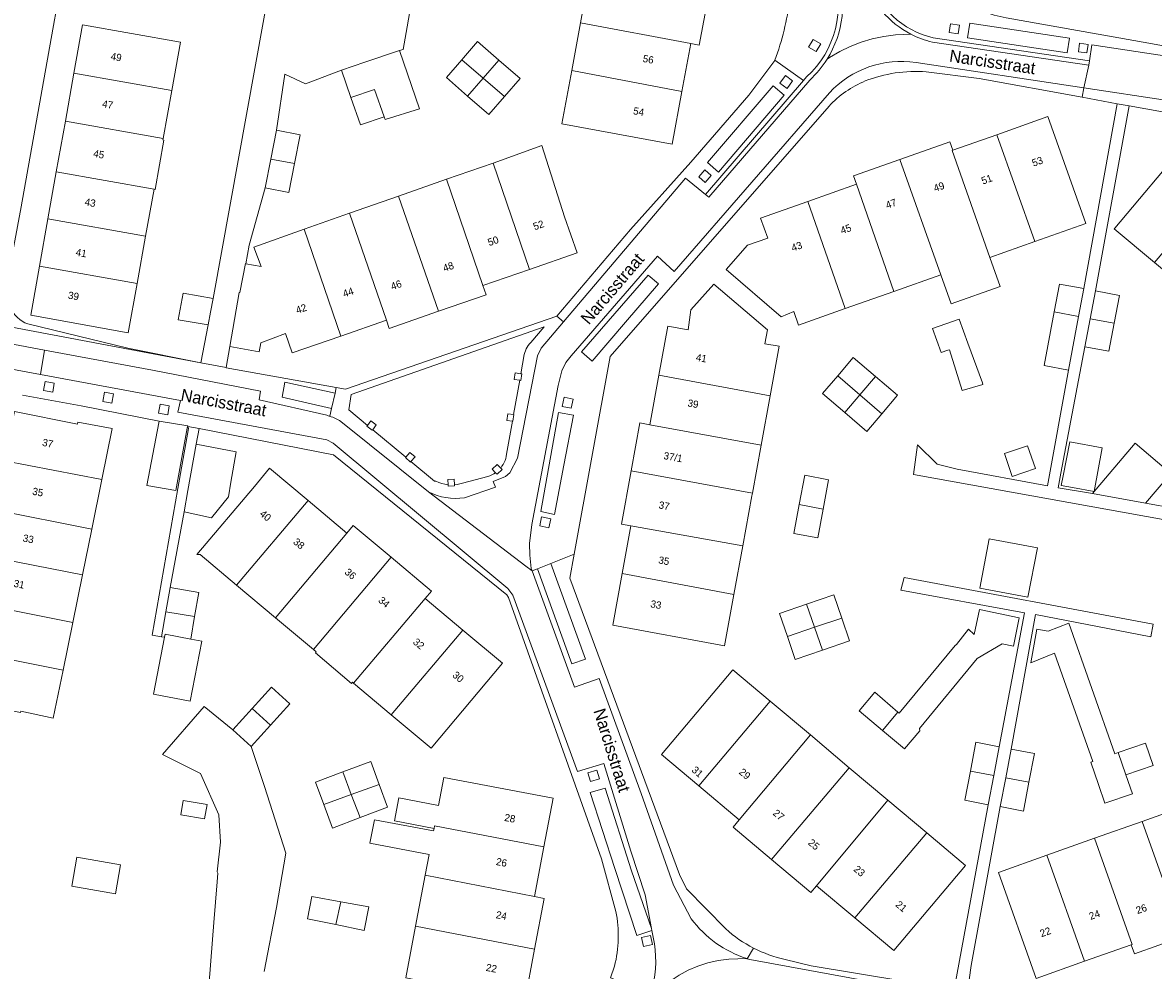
# Model space of a CAD drawing. Header units: metres. Extents: x 151448 to 154749, y 463108 to 465296.
# Tile 193 of 256: x 153430 to 153547, y 463352 to 463450. Entities that reach past the tile are written whole.
import ezdxf
from ezdxf.enums import TextEntityAlignment as Align

# ---------------------------------------------------------------- set-up
doc = ezdxf.new("R2010")
doc.units = ezdxf.units.M
for name, color, linetype, lineweight in [('B-PV-GR-GROENVOORZIENING-GV', 253, 'Continuous', 9), ('B-PV-OG-BEBOUWING-GV', 1, 'Continuous', 9), ('B-PV-OG-BEBOUWING-T18', 2, 'Continuous', 9), ('B-PV-OG-TERREIN_ERF-GV', 253, 'Continuous', 9), ('B-PV-OG-TOPOGRAFIE-T18', 2, 'Continuous', 9), ('B-PV-VH-OPENVERHARDING_BETONSTRAATSTEEN-GV', 253, 'Continuous', 9), ('B-PV-VH-OPENVERHARDING_STRAATBAKSTEEN-GV', 253, 'Continuous', 9), ('B-PV-VH-OPENVERHARDING_TEGEL-GV', 253, 'Continuous', 9)]:
    doc.layers.add(name, color=color, linetype=linetype, lineweight=lineweight)
doc.styles.add('Drong', font='txt', dxfattribs={"height": 1.8})

msp = doc.modelspace()

# ---------------------------------------------------------------- linework, layer by layer
at = {"layer": 'B-PV-GR-GROENVOORZIENING-GV', "flags": 128}
for points in [[(153526.965, 463449.722), (153526.05, 463449.852), (153525.921, 463448.943), (153526.837, 463448.814)], [(153512.199, 463446.99), (153512.673, 463447.786), (153511.894, 463448.249), (153511.421, 463447.454)], [(153540.227, 463447.73), (153539.348, 463447.857), (153539.221, 463446.981), (153540.101, 463446.854)], [(153508.465, 463443.736), (153509.206, 463443.202), (153509.77, 463443.986), (153509.029, 463444.519)], [(153501.399, 463434.218), (153500.731, 463434.797), (153500.116, 463434.087), (153500.784, 463433.508)], [(153481.785, 463413.787), (153481.19, 463413.88), (153481.08, 463413.21), (153481.665, 463413.118), (153481.78, 463413.1), (153481.89, 463413.77)], [(153432.768, 463412.996), (153432.602, 463412.05), (153433.548, 463411.883), (153433.714, 463412.829)], [(153438.873, 463411.874), (153438.707, 463410.928), (153439.653, 463410.761), (153439.819, 463411.707)], [(153487.175, 463411.162), (153486.235, 463411.358), (153486.039, 463410.418), (153486.979, 463410.223)], [(153444.621, 463410.662), (153444.455, 463409.716), (153445.401, 463409.549), (153445.567, 463410.495)], [(153481.031, 463409.583), (153480.43, 463409.67), (153480.33, 463408.98), (153480.908, 463408.896), (153480.95, 463408.89), (153481.05, 463409.58)], [(153466.525, 463408.022), (153466.89, 463408.53), (153466.34, 463408.93), (153465.998, 463408.462), (153465.93, 463408.37), (153466.48, 463407.96)], [(153469.927, 463405.182), (153469.89, 463405.14), (153470.42, 463404.69), (153470.461, 463404.736), (153470.88, 463405.21), (153470.35, 463405.67)], [(153479.703, 463404.069), (153479.35, 463404.43), (153478.84, 463403.94), (153479.186, 463403.587), (153479.33, 463403.44), (153479.84, 463403.93)], [(153474.935, 463402.341), (153474.91, 463402.92), (153474.27, 463402.89), (153474.293, 463402.348), (153474.3, 463402.19), (153474.94, 463402.22)], [(153484.861, 463398.85), (153483.921, 463399.046), (153483.725, 463398.106), (153484.665, 463397.911)], [(153488.96, 463371.75), (153489.881, 463372.024), (153489.608, 463372.944), (153488.688, 463372.67)], [(153495.344, 463354.945), (153495.135, 463355.883), (153494.199, 463355.675), (153494.407, 463354.738)]]:
    msp.add_lwpolyline(points, close=True, dxfattribs=at)
at = {"layer": 'B-PV-OG-BEBOUWING-GV', "flags": 128}
for points in [[(153487.92, 463449.939), (153499.278, 463447.81), (153500.159, 463447.648), (153501.1, 463452.771), (153488.869, 463455.101)], [(153435.734, 463444.775), (153445.818, 463442.973), (153446.711, 463447.947), (153436.62, 463449.746)], [(153499.278, 463447.81), (153487.92, 463449.939), (153487.019, 463445.036), (153498.372, 463442.882)], [(153463.3, 463445.09), (153464.275, 463442.262), (153466.702, 463443.084), (153467.695, 463440.267), (153467.795, 463439.983), (153471.342, 463441.106), (153469.282, 463447.09), (153465.708, 463445.907), (153464.494, 463445.495)], [(153475.697, 463446.159), (153477.897, 463444.258), (153479.502, 463446.115), (153477.302, 463448.016), (153475.869, 463446.358)], [(153477.897, 463444.258), (153475.697, 463446.159), (153474.105, 463444.318), (153476.298, 463442.409)], [(153479.502, 463446.115), (153477.897, 463444.258), (153480.096, 463442.357), (153481.701, 463444.214)], [(153434.853, 463439.832), (153444.931, 463438.031), (153445.818, 463442.973), (153435.734, 463444.775)], [(153487.019, 463445.036), (153486.008, 463439.531), (153497.373, 463437.443), (153498.372, 463442.882)], [(153476.298, 463442.409), (153478.49, 463440.5), (153480.096, 463442.357), (153477.897, 463444.258)], [(153467.695, 463440.267), (153466.702, 463443.084), (153464.275, 463442.262), (153465.251, 463439.429)], [(153530.81, 463438.425), (153534.729, 463427.409), (153539.978, 463429.264), (153536.083, 463440.288)], [(153434.853, 463439.832), (153433.92, 463434.601), (153443.993, 463432.805), (153444.101, 463432.79), (153445.013, 463437.862), (153444.904, 463437.88), (153444.931, 463438.031)], [(153456.03, 463435.918), (153458.461, 463435.446), (153459.037, 463438.41), (153456.61, 463438.882)], [(153520.834, 463435.876), (153525.047, 463423.989), (153526.11, 463420.99), (153531.155, 463422.773), (153530.097, 463425.773), (153526.207, 463436.799), (153526.29, 463436.828), (153525.983, 463437.695)], [(153530.097, 463425.773), (153534.729, 463427.409), (153530.81, 463438.425), (153526.29, 463436.828), (153526.207, 463436.799)], [(153547.058, 463425.255), (153554.594, 463434.137), (153550.442, 463437.648), (153542.959, 463428.799), (153542.895, 463428.723)], [(153478.933, 463435.502), (153482.672, 463424.546), (153487.584, 463426.261), (153486.291, 463429.965), (153483.947, 463437.318)], [(153458.461, 463435.446), (153456.03, 463435.918), (153455.447, 463432.943), (153457.885, 463432.481)], [(153477.874, 463422.871), (153482.672, 463424.546), (153478.933, 463435.502), (153474.13, 463433.849)], [(153520.196, 463422.275), (153525.047, 463423.989), (153520.834, 463435.876), (153516.053, 463434.187), (153516.356, 463433.327)], [(153443.993, 463432.805), (153433.92, 463434.601), (153433.056, 463429.757), (153443.123, 463427.958)], [(153473.295, 463420.221), (153478.201, 463421.934), (153477.874, 463422.871), (153474.13, 463433.849), (153469.179, 463432.092)], [(153511.333, 463431.553), (153515.182, 463420.503), (153520.196, 463422.275), (153516.356, 463433.327)], [(153464.128, 463430.336), (153467.925, 463419.318), (153468.227, 463418.451), (153473.295, 463420.221), (153469.179, 463432.092)], [(153515.182, 463420.503), (153511.333, 463431.553), (153506.484, 463429.84), (153507.217, 463427.764), (153505.137, 463427.055), (153502.948, 463424.522), (153508.612, 463419.653), (153509.893, 463420.191), (153510.382, 463418.807)], [(153443.123, 463427.958), (153433.056, 463429.757), (153432.187, 463424.881), (153442.248, 463423.083)], [(153467.925, 463419.318), (153464.128, 463430.336), (153459.453, 463428.677), (153463.219, 463417.675)], [(153459.453, 463428.677), (153454.277, 463426.841), (153455.034, 463424.841), (153453.442, 463425.133), (153453.412, 463425.139), (153452.826, 463422.159), (153452.764, 463422.173), (153451.789, 463416.602), (153454.833, 463416.047), (153455.004, 463416.958), (153457.521, 463417.934), (153458.221, 463415.93), (153463.219, 463417.675)], [(153432.187, 463424.881), (153431.283, 463419.81), (153441.339, 463418.017), (153442.248, 463423.083)], [(153495.997, 463413.639), (153507.471, 463411.527), (153508.398, 463416.616), (153506.926, 463416.884), (153507.187, 463418.298), (153501.662, 463423.014), (153499.301, 463420.369), (153499.005, 463418.327), (153496.92, 463418.707)], [(153539.236, 463419.687), (153539.77, 463422.563), (153537.258, 463423.029), (153536.726, 463420.166)], [(153450.072, 463421.557), (153446.991, 463422.098), (153446.49, 463419.328), (153449.558, 463418.827), (153449.804, 463420.134)], [(153540.422, 463419.46), (153542.92, 463418.984), (153543.47, 463421.867), (153540.972, 463422.343)], [(153539.236, 463419.687), (153536.726, 463420.166), (153535.698, 463414.633), (153538.21, 463414.166)], [(153526.943, 463419.421), (153524.203, 463418.447), (153525.087, 463415.962), (153525.781, 463416.209), (153525.925, 463416.26), (153527.237, 463412.054), (153529.372, 463412.676), (153529.348, 463412.866), (153527.834, 463416.939)], [(153540.422, 463419.46), (153539.871, 463416.577), (153542.369, 463416.1), (153542.92, 463418.984)], [(153516.693, 463411.613), (153518.305, 463413.507), (153516.021, 463415.45), (153514.433, 463413.584)], [(153495.997, 463413.639), (153495.065, 463408.527), (153506.541, 463406.426), (153507.471, 463411.527)], [(153514.433, 463413.584), (153512.862, 463411.738), (153515.146, 463409.795), (153516.693, 463411.613)], [(153518.305, 463413.507), (153516.693, 463411.613), (153518.954, 463409.642), (153520.589, 463411.563)], [(153515.146, 463409.795), (153517.43, 463407.851), (153518.954, 463409.642), (153516.693, 463411.613)], [(153428.595, 463404.825), (153438.619, 463402.875), (153439.692, 463408.138), (153436.152, 463408.814), (153436.104, 463408.581), (153429.621, 463409.894)], [(153444.536, 463408.917), (153444.501, 463408.735), (153443.238, 463402.27), (153446.238, 463401.756), (153447.408, 463408.17), (153447.441, 463408.353), (153447.456, 463408.431)], [(153505.639, 463401.475), (153506.541, 463406.426), (153495.065, 463408.527), (153494.04, 463408.714), (153493.142, 463403.785)], [(153448.346, 463406.534), (153447.48, 463401.753), (153447.08, 463399.541), (153449.924, 463398.941), (153451.667, 463401.109), (153451.895, 463402.623), (153452.442, 463405.754)], [(153533.967, 463406.37), (153531.595, 463405.58), (153532.385, 463403.208), (153534.814, 463404.017)], [(153537.639, 463403.264), (153537.442, 463402.27), (153538.628, 463402.052), (153540.834, 463401.661), (153541.659, 463406.161), (153538.335, 463406.783)], [(153540.682, 463401.457), (153546.142, 463400.461), (153548.731, 463403.515), (153545.062, 463406.624)], [(153438.619, 463402.875), (153428.595, 463404.825), (153427.567, 463399.749), (153437.576, 463397.767)], [(153454.326, 463402.177), (153448.401, 463395.172), (153448.747, 463395.143), (153452.494, 463392.002), (153459.86, 463400.711), (153455.887, 463404.04)], [(153505.639, 463401.475), (153493.142, 463403.785), (153492.142, 463398.299), (153493.118, 463398.121), (153504.649, 463396.043), (153505.588, 463401.197)], [(153510.464, 463400.308), (153512.915, 463399.846), (153513.476, 463402.86), (153511.032, 463403.321)], [(153456.505, 463388.641), (153463.847, 463397.369), (153459.86, 463400.711), (153452.494, 463392.002)], [(153437.576, 463397.767), (153427.567, 463399.749), (153426.61, 463395.025), (153436.614, 463393.048)], [(153512.915, 463399.846), (153510.464, 463400.308), (153509.918, 463397.324), (153512.362, 463396.872)], [(153468.414, 463394.87), (153464.501, 463398.149), (153463.847, 463397.369), (153456.505, 463388.641), (153460.421, 463385.359)], [(153492.221, 463393.195), (153503.738, 463391.041), (153504.649, 463396.043), (153493.118, 463398.121)], [(153534.021, 463390.745), (153535.012, 463395.858), (153530.04, 463396.757), (153529.075, 463391.692)], [(153425.621, 463390.137), (153435.617, 463388.159), (153436.614, 463393.048), (153426.61, 463395.025)], [(153468.414, 463394.87), (153460.421, 463385.359), (153460.701, 463385.124), (153460.61, 463385.008), (153464.339, 463381.875), (153464.437, 463381.993), (153464.55, 463381.898), (153471.933, 463390.617), (153472.575, 463391.383)], [(153503.738, 463391.041), (153492.221, 463393.195), (153491.249, 463387.86), (153502.776, 463385.76)], [(153445.217, 463389.252), (153448.176, 463388.759), (153448.609, 463391.224), (153445.67, 463391.754)], [(153514.845, 463388.605), (153514.015, 463391.011), (153511.219, 463390.047), (153512.043, 463387.656)], [(153435.617, 463388.159), (153425.621, 463390.137), (153424.627, 463385.227), (153434.615, 463383.25)], [(153471.933, 463390.617), (153464.55, 463381.898), (153468.427, 463378.649), (153475.812, 463387.366)], [(153511.219, 463390.047), (153508.422, 463389.082), (153509.241, 463386.708), (153512.043, 463387.656)], [(153445.059, 463386.632), (153445.122, 463386.956), (153447.769, 463386.443), (153448.176, 463388.759), (153445.217, 463389.252), (153444.75, 463386.672)], [(153520.62, 463378.922), (153519.028, 463377.026), (153521.299, 463375.119), (153522.874, 463376.995), (153522.862, 463377.227), (153528.791, 463384.424), (153531.365, 463385.938), (153532.536, 463385.702), (153533.13, 463388.646), (153529.018, 463389.474), (153528.498, 463386.895), (153527.898, 463387.457), (153526.667, 463385.871), (153526.516, 463385.771), (153520.773, 463378.798)], [(153512.043, 463387.656), (153509.241, 463386.708), (153510.057, 463384.342), (153512.854, 463385.307)], [(153512.043, 463387.656), (153512.854, 463385.307), (153515.65, 463386.271), (153514.845, 463388.605)], [(153543.327, 463374.736), (153542.963, 463374.61), (153538.219, 463388.09), (153536.092, 463387.271), (153534.935, 463387.464), (153534.323, 463383.993), (153536.775, 463384.998), (153540.72, 463373.833), (153540.487, 463373.752), (153541.281, 463371.46), (153541.937, 463369.545), (153544.804, 463370.485), (153544.116, 463372.442)], [(153447.769, 463386.443), (153445.122, 463386.956), (153445.059, 463386.632), (153443.923, 463380.77), (153447.712, 463380.036), (153448.91, 463386.222)], [(153468.427, 463378.649), (153472.547, 463375.196), (153479.886, 463383.952), (153475.812, 463387.366)], [(153424.627, 463385.227), (153423.609, 463380.201), (153430.226, 463378.862), (153430.255, 463379.004), (153433.606, 463378.301), (153434.615, 463383.25)], [(153500.109, 463371.311), (153507.467, 463380.04), (153503.623, 463383.277), (153496.258, 463374.554)], [(153454.095, 463379.285), (153455.993, 463377.566), (153457.977, 463379.757), (153456.08, 463381.476)], [(153518.241, 463380.957), (153516.631, 463379.038), (153519.028, 463377.026), (153520.62, 463378.922)], [(153507.467, 463380.04), (153500.109, 463371.311), (153504.281, 463367.798), (153511.605, 463376.556)], [(153455.993, 463377.566), (153454.095, 463379.285), (153452.11, 463377.095), (153454.008, 463375.375)], [(153515.618, 463373.176), (153511.605, 463376.556), (153504.281, 463367.798), (153503.648, 463367.047), (153507.6, 463363.72)], [(153528.093, 463372.829), (153530.508, 463372.373), (153531.072, 463375.35), (153528.657, 463375.807)], [(153531.74, 463372.14), (153534.124, 463371.69), (153534.685, 463374.66), (153532.301, 463375.11)], [(153544.116, 463372.442), (153546.925, 463373.415), (153546.132, 463375.707), (153543.327, 463374.736)], [(153467.185, 463371.466), (153466.32, 463373.831), (153463.44, 463372.745), (153464.315, 463370.417)], [(153461.471, 463369.378), (153464.315, 463370.417), (153463.44, 463372.745), (153460.628, 463371.684)], [(153515.618, 463373.176), (153507.6, 463363.72), (153511.655, 463360.305), (153512.255, 463361.017), (153519.576, 463369.843)], [(153530.508, 463372.373), (153528.093, 463372.829), (153527.524, 463369.823), (153529.939, 463369.366)], [(153467.185, 463371.466), (153464.315, 463370.417), (153465.211, 463368.034), (153468.049, 463369.101)], [(153472.899, 463367.2), (153484.165, 463365.012), (153485.118, 463370.044), (153473.842, 463372.179), (153473.296, 463369.296), (153469.227, 463370.066), (153468.779, 463367.697), (153472.847, 463366.927)], [(153534.124, 463371.69), (153531.74, 463372.14), (153531.178, 463369.169), (153533.562, 463368.719)], [(153464.315, 463370.417), (153461.471, 463369.378), (153462.373, 463366.967), (153465.211, 463368.034)], [(153446.736, 463368.322), (153449.199, 463367.898), (153449.454, 463369.376), (153446.99, 463369.8)], [(153516.172, 463357.719), (153523.595, 463366.459), (153519.576, 463369.843), (153512.255, 463361.017)], [(153550.031, 463355.778), (153555.049, 463357.564), (153554.713, 463358.51), (153554.591, 463358.467), (153550.709, 463369.392), (153545.805, 463367.65)], [(153471.932, 463362.092), (153483.196, 463359.894), (153484.165, 463365.012), (153472.899, 463367.2), (153472.847, 463366.927), (153472.798, 463366.669), (153466.692, 463367.825), (153466.23, 463365.389), (153472.337, 463364.233)], [(153550.031, 463355.778), (153545.805, 463367.65), (153540.891, 463365.904), (153544.773, 463354.978), (153544.674, 463354.943), (153545.013, 463353.992)], [(153523.595, 463366.459), (153516.172, 463357.719), (153520.193, 463354.333), (153527.579, 463363.104)], [(153535.982, 463364.159), (153539.864, 463353.234), (153544.674, 463354.943), (153544.773, 463354.978), (153540.891, 463365.904)], [(153440.531, 463363.157), (153436.04, 463363.947), (153435.514, 463360.961), (153440.006, 463360.171)], [(153539.864, 463353.234), (153535.982, 463364.159), (153530.988, 463362.385), (153534.869, 463351.46)], [(153483.196, 463359.894), (153471.932, 463362.092), (153470.938, 463356.845), (153483.197, 463354.494), (153484.184, 463359.707)], [(153462.723, 463357.007), (153463.221, 463359.365), (153460.236, 463359.913), (153459.817, 463357.62)], [(153463.221, 463359.365), (153462.723, 463357.007), (153465.629, 463356.393), (153466.136, 463358.829)], [(153469.928, 463351.511), (153481.197, 463349.293), (153482.177, 463349.107), (153483.197, 463354.494), (153470.938, 463356.845)]]:
    msp.add_lwpolyline(points, close=True, dxfattribs=at)
at = {"layer": 'B-PV-OG-TERREIN_ERF-GV', "flags": 128}
for points in [[(153547.667, 463475.738), (153541.7, 463478.738), (153539.792, 463476.463), (153537.884, 463474.187), (153536.073, 463475.705), (153537.981, 463477.981), (153539.889, 463480.257), (153536.001, 463483.449), (153532.255, 463479.035), (153530.208, 463480.771), (153528.188, 463482.486), (153530.065, 463484.749), (153531.934, 463487.004), (153530.28, 463488.328), (153524.091, 463485.818), (153508.866, 463479.443), (153512.385, 463469.852), (153516.739, 463458.988), (153519.411, 463455.392), (153521.091, 463453.982), (153530.528, 463450.732), (153531.77, 463450.481), (153546.476, 463447.871), (153557.474, 463445.844)], [(153430.973, 463418.916), (153441.282, 463416.439), (153448.822, 463414.918), (153449.558, 463418.827), (153446.49, 463419.328), (153446.991, 463422.098), (153450.072, 463421.557), (153457.024, 463459.872)], [(153457.024, 463459.872), (153450.072, 463421.557), (153449.804, 463420.134), (153449.558, 463418.827), (153448.822, 463414.918), (153451.421, 463414.427), (153451.789, 463416.602), (153452.764, 463422.173), (153452.826, 463422.159), (153453.412, 463425.139), (153453.442, 463425.133), (153453.8, 463427.027), (153455.447, 463432.943), (153456.03, 463435.918), (153456.61, 463438.882), (153457.464, 463444.658), (153459.58, 463443.679), (153463.3, 463445.09), (153464.494, 463445.495), (153465.708, 463445.907), (153469.282, 463447.09), (153469.667, 463447.208), (153470.632, 463452.719)], [(153470.632, 463452.719), (153469.667, 463447.208), (153469.282, 463447.09), (153471.342, 463441.106), (153467.795, 463439.983), (153467.695, 463440.267), (153465.251, 463439.429), (153464.275, 463442.262), (153463.3, 463445.09), (153459.58, 463443.679), (153457.464, 463444.658), (153456.61, 463438.882), (153459.037, 463438.41), (153458.461, 463435.446), (153457.885, 463432.481), (153455.447, 463432.943), (153453.8, 463427.027), (153453.442, 463425.133), (153455.034, 463424.841), (153454.277, 463426.841), (153459.453, 463428.677), (153464.128, 463430.336), (153469.179, 463432.092), (153474.13, 463433.849), (153478.933, 463435.502), (153483.947, 463437.318), (153486.291, 463429.965), (153487.584, 463426.261), (153482.672, 463424.546), (153477.874, 463422.871), (153478.201, 463421.934), (153473.295, 463420.221), (153468.227, 463418.451), (153467.925, 463419.318), (153463.219, 463417.675), (153458.221, 463415.93), (153457.521, 463417.934), (153455.004, 463416.958), (153454.833, 463416.047), (153451.789, 463416.602), (153451.421, 463414.427), (153451.418, 463414.409), (153462.76, 463412.359), (153463.707, 463412.186), (153485.489, 463419.723), (153493.086, 463428.646), (153499.279, 463435.598), (153505.279, 463442.506), (153507.949, 463446.075), (153507.961, 463446.107)], [(153433.753, 463450.257), (153430.303, 463430.982)], [(153548.339, 463398.709), (153522.245, 463403.418), (153522.657, 463406.461), (153524.672, 463404.474), (153526.722, 463403.955), (153536.04, 463402.235), (153538.21, 463414.166), (153535.698, 463414.633), (153536.726, 463420.166), (153537.258, 463423.029), (153539.77, 463422.563), (153543.214, 463441.62), (153539.604, 463442.279), (153528.992, 463444.217), (153523.545, 463444.908)], [(153513.533, 463441.35), (153490.974, 463415.563), (153487.258, 463395.175), (153486.811, 463392.721), (153498.112, 463362.192), (153498.859, 463360.704), (153502.885, 463356.572)], [(153561.046, 463438.396), (153544.464, 463441.392), (153540.972, 463422.343), (153543.47, 463421.867), (153542.92, 463418.984), (153542.369, 463416.1), (153539.871, 463416.577), (153537.408, 463403.547), (153537.122, 463402.035), (153540.682, 463401.457), (153545.062, 463406.624), (153548.731, 463403.515), (153546.142, 463400.461), (153549.203, 463399.903)], [(153491.568, 463358.371), (153490.101, 463363.787), (153480.502, 463390.717), (153480.323, 463390.984), (153462.467, 463405.426), (153448.646, 463408.151), (153448.346, 463406.534), (153452.442, 463405.754), (153451.895, 463402.623), (153451.667, 463401.109), (153449.924, 463398.941), (153447.08, 463399.541), (153445.67, 463391.754), (153448.609, 463391.224), (153448.176, 463388.759), (153447.769, 463386.443), (153448.91, 463386.222), (153447.712, 463380.036), (153443.923, 463380.77), (153445.059, 463386.632), (153444.75, 463386.672), (153443.814, 463386.841), (153446.46, 463401.945), (153447.546, 463408.143), (153447.457, 463408.35), (153447.441, 463408.353), (153447.408, 463408.17), (153446.238, 463401.756), (153443.238, 463402.27), (153444.501, 463408.735), (153444.536, 463408.917), (153436.498, 463410.477), (153430.425, 463411.576)], [(153509.023, 463353.426), (153511.674, 463352.745), (153526.423, 463350.31), (153529.939, 463369.366), (153527.524, 463369.823), (153528.093, 463372.829), (153528.657, 463375.807), (153531.072, 463375.35), (153533.679, 463389.161), (153520.932, 463391.494), (153521.258, 463392.774), (153546.929, 463387.961), (153546.693, 463386.681), (153534.81, 463388.984), (153532.301, 463375.11)], [(153449.508, 463348.869), (153450.154, 463357.218), (153450.168, 463357.216), (153450.511, 463361.411), (153450.479, 463361.417), (153450.547, 463362.301), (153450.508, 463362.435), (153450.835, 463365.518), (153450.668, 463368.31), (153448.794, 463372.599), (153444.86, 463374.554), (153449.169, 463379.474), (153452.11, 463377.095), (153454.095, 463379.285), (153456.08, 463381.476), (153457.977, 463379.757), (153455.993, 463377.566), (153454.008, 463375.375), (153455.355, 463371.255), (153457.568, 463364.375), (153456.596, 463358.767), (153455.353, 463352.161)], [(153455.353, 463352.161), (153456.596, 463358.767), (153457.568, 463364.375), (153455.355, 463371.255), (153454.008, 463375.375), (153452.11, 463377.095), (153449.169, 463379.474), (153444.86, 463374.554), (153448.794, 463372.599), (153450.668, 463368.31), (153450.835, 463365.518), (153450.508, 463362.435), (153450.547, 463362.301), (153450.479, 463361.417), (153450.511, 463361.411), (153450.168, 463357.216), (153450.154, 463357.218), (153449.508, 463348.869)], [(153532.301, 463375.11), (153534.685, 463374.66), (153534.124, 463371.69), (153533.562, 463368.719), (153531.178, 463369.169), (153528.167, 463352.801), (153527.794, 463350.084), (153530.182, 463349.668), (153547.559, 463346.638), (153551.012, 463347.149)], [(153469.928, 463351.511), (153470.938, 463356.845), (153471.932, 463362.092), (153472.337, 463364.233), (153466.23, 463365.389), (153466.692, 463367.825), (153472.798, 463366.669), (153472.847, 463366.927), (153468.779, 463367.697), (153469.227, 463370.066), (153473.296, 463369.296), (153473.842, 463372.179), (153485.118, 463370.044), (153484.165, 463365.012), (153483.196, 463359.894), (153484.184, 463359.707), (153483.197, 463354.494), (153482.177, 463349.107)], [(153491.012, 463351.518), (153491.428, 463352.714)]]:
    msp.add_lwpolyline(points, dxfattribs=at)
for points in [[(153498.372, 463442.882), (153497.373, 463437.443), (153486.008, 463439.531), (153487.019, 463445.036), (153487.92, 463449.939), (153488.869, 463455.101), (153489.84, 463460.386), (153490.75, 463465.339), (153491.689, 463470.45), (153503.056, 463468.362), (153502.099, 463463.152), (153501.19, 463458.205), (153502.069, 463458.043), (153501.1, 463452.771), (153500.159, 463447.648), (153499.278, 463447.81)], [(153433.92, 463434.601), (153434.853, 463439.832), (153435.734, 463444.775), (153436.62, 463449.746), (153446.711, 463447.947), (153445.818, 463442.973), (153444.931, 463438.031), (153444.904, 463437.88), (153445.013, 463437.862), (153444.101, 463432.79), (153443.993, 463432.805), (153443.123, 463427.958), (153442.248, 463423.083), (153441.339, 463418.017), (153431.283, 463419.81), (153432.187, 463424.881), (153433.056, 463429.757)], [(153476.298, 463442.409), (153474.105, 463444.318), (153475.697, 463446.159), (153475.869, 463446.358), (153477.302, 463448.016), (153479.502, 463446.115), (153481.701, 463444.214), (153480.096, 463442.357), (153478.49, 463440.5)], [(153525.047, 463423.989), (153520.196, 463422.275), (153515.182, 463420.503), (153510.382, 463418.807), (153509.893, 463420.191), (153508.612, 463419.653), (153502.948, 463424.522), (153505.137, 463427.055), (153507.217, 463427.764), (153506.484, 463429.84), (153511.333, 463431.553), (153516.356, 463433.327), (153516.053, 463434.187), (153520.834, 463435.876), (153525.983, 463437.695), (153526.29, 463436.828), (153530.81, 463438.425), (153536.083, 463440.288), (153539.978, 463429.264), (153534.729, 463427.409), (153530.097, 463425.773), (153531.155, 463422.773), (153526.11, 463420.99)], [(153570.203, 463421.004), (153574.271, 463417.565), (153566.755, 463408.677), (153562.698, 463412.107), (153562.674, 463412.079), (153560.576, 463409.622), (153557.969, 463411.787), (153558.689, 463412.661), (153557.368, 463413.783), (153558.788, 463415.413), (153554.895, 463418.704), (153550.795, 463422.142), (153547.058, 463425.255), (153542.895, 463428.723), (153542.959, 463428.799), (153550.442, 463437.648), (153554.594, 463434.137), (153558.402, 463430.917), (153559.02, 463431.648), (153563.078, 463428.216), (153567.021, 463424.881), (153566.436, 463424.189)], [(153506.541, 463406.426), (153505.639, 463401.475), (153505.588, 463401.197), (153504.649, 463396.043), (153503.738, 463391.041), (153502.776, 463385.76), (153491.249, 463387.86), (153492.221, 463393.195), (153493.118, 463398.121), (153492.142, 463398.299), (153493.142, 463403.785), (153494.04, 463408.714), (153495.065, 463408.527), (153495.997, 463413.639), (153496.92, 463418.707), (153499.005, 463418.327), (153499.301, 463420.369), (153501.662, 463423.014), (153507.187, 463418.298), (153506.926, 463416.884), (153508.398, 463416.616), (153507.471, 463411.527)], [(153529.348, 463412.866), (153529.372, 463412.676), (153527.237, 463412.054), (153525.925, 463416.26), (153525.781, 463416.209), (153525.087, 463415.962), (153524.203, 463418.447), (153526.943, 463419.421), (153527.834, 463416.939)], [(153518.954, 463409.642), (153517.43, 463407.851), (153515.146, 463409.795), (153512.862, 463411.738), (153514.433, 463413.584), (153516.021, 463415.45), (153518.305, 463413.507), (153520.589, 463411.563)], [(153434.615, 463383.25), (153433.606, 463378.301), (153430.255, 463379.004), (153430.226, 463378.862), (153423.609, 463380.201), (153424.627, 463385.227), (153425.621, 463390.137), (153426.61, 463395.025), (153427.567, 463399.749), (153428.595, 463404.825), (153429.621, 463409.894), (153436.104, 463408.581), (153436.152, 463408.814), (153439.692, 463408.138), (153438.619, 463402.875), (153437.576, 463397.767), (153436.614, 463393.048), (153435.617, 463388.159)], [(153533.967, 463406.37), (153534.814, 463404.017), (153532.385, 463403.208), (153531.595, 463405.58)], [(153538.628, 463402.052), (153537.442, 463402.27), (153537.639, 463403.264), (153538.335, 463406.783), (153541.659, 463406.161), (153540.834, 463401.661)], [(153456.505, 463388.641), (153452.494, 463392.002), (153448.747, 463395.143), (153448.401, 463395.172), (153454.326, 463402.177), (153455.887, 463404.04), (153459.86, 463400.711), (153463.847, 463397.369), (153464.501, 463398.149), (153468.414, 463394.87), (153472.575, 463391.383), (153471.933, 463390.617), (153475.812, 463387.366), (153479.886, 463383.952), (153472.547, 463375.196), (153468.427, 463378.649), (153464.55, 463381.898), (153464.437, 463381.993), (153464.339, 463381.875), (153460.61, 463385.008), (153460.701, 463385.124), (153460.421, 463385.359)], [(153512.915, 463399.846), (153512.362, 463396.872), (153509.918, 463397.324), (153510.464, 463400.308), (153511.032, 463403.321), (153513.476, 463402.86)], [(153534.021, 463390.745), (153529.075, 463391.692), (153530.04, 463396.757), (153535.012, 463395.858)], [(153511.219, 463390.047), (153514.015, 463391.011), (153514.845, 463388.605), (153515.65, 463386.271), (153512.854, 463385.307), (153510.057, 463384.342), (153509.241, 463386.708), (153508.422, 463389.082)], [(153519.028, 463377.026), (153516.631, 463379.038), (153518.241, 463380.957), (153520.62, 463378.922), (153520.773, 463378.798), (153526.516, 463385.771), (153526.667, 463385.871), (153527.898, 463387.457), (153528.498, 463386.895), (153529.018, 463389.474), (153533.13, 463388.646), (153532.536, 463385.702), (153531.365, 463385.938), (153528.791, 463384.424), (153522.862, 463377.227), (153522.874, 463376.995), (153521.299, 463375.119)], [(153544.116, 463372.442), (153544.804, 463370.485), (153541.937, 463369.545), (153541.281, 463371.46), (153540.487, 463373.752), (153540.72, 463373.833), (153536.775, 463384.998), (153534.323, 463383.993), (153534.935, 463387.464), (153536.092, 463387.271), (153538.219, 463388.09), (153542.963, 463374.61), (153543.327, 463374.736), (153546.132, 463375.707), (153546.925, 463373.415)], [(153507.467, 463380.04), (153511.605, 463376.556), (153515.618, 463373.176), (153519.576, 463369.843), (153523.595, 463366.459), (153527.579, 463363.104), (153520.193, 463354.333), (153516.172, 463357.719), (153512.255, 463361.017), (153511.655, 463360.305), (153507.6, 463363.72), (153503.648, 463367.047), (153504.281, 463367.798), (153500.109, 463371.311), (153496.258, 463374.554), (153503.623, 463383.277)], [(153463.44, 463372.745), (153466.32, 463373.831), (153467.185, 463371.466), (153468.049, 463369.101), (153465.211, 463368.034), (153462.373, 463366.967), (153461.471, 463369.378), (153460.628, 463371.684)], [(153554.713, 463358.51), (153555.049, 463357.564), (153550.031, 463355.778), (153545.013, 463353.992), (153544.674, 463354.943), (153539.864, 463353.234), (153534.869, 463351.46), (153530.988, 463362.385), (153535.982, 463364.159), (153540.891, 463365.904), (153545.805, 463367.65), (153550.709, 463369.392), (153550.803, 463369.425), (153549.622, 463372.727), (153554.371, 463374.41), (153555.536, 463371.121), (153555.54, 463371.109), (153555.618, 463371.136), (153560.638, 463372.919), (153564.494, 463361.985), (153559.5, 463360.211)], [(153446.736, 463368.322), (153446.99, 463369.8), (153449.454, 463369.376), (153449.199, 463367.898)], [(153440.531, 463363.157), (153440.006, 463360.171), (153435.514, 463360.961), (153436.04, 463363.947)], [(153462.723, 463357.007), (153459.817, 463357.62), (153460.236, 463359.913), (153463.221, 463359.365), (153466.136, 463358.829), (153465.629, 463356.393)]]:
    msp.add_lwpolyline(points, close=True, dxfattribs=at)
at = {"layer": 'B-PV-OG-TERREIN_ERF-GV'}
for points in [[(153507.961, 463446.107, 0.054772), (153509.49, 463452.366)], [(153523.545, 463444.908, 0.1115066), (153517.268, 463443.962)], [(153517.268, 463443.962, 0.1151634), (153513.533, 463441.35)], [(153428.799, 463422.881, 0.3510474), (153430.973, 463418.916)], [(153491.428, 463352.714, 0.1131305), (153491.568, 463358.371)], [(153502.885, 463356.572, 0.0661572), (153505.744, 463354.595)], [(153505.744, 463354.595, 0.0661437), (153509.023, 463353.426)]]:
    msp.add_lwpolyline(points, format="xyb", dxfattribs=at)
at = {"layer": 'B-PV-VH-OPENVERHARDING_BETONSTRAATSTEEN-GV'}
for points in [[(153514.364, 463455.269, -0.2266506), (153513.328, 463446.207)], [(153521.975, 463448.78, -0.2032032), (153517.185, 463454.497)], [(153524.181, 463447.977, -0.0621224), (153521.975, 463448.78)], [(153513.328, 463446.207, -0.0662132), (153511.55, 463444.059)], [(153513.566, 463442.752, -0.2472898), (153522.491, 463445.861)], [(153430.973, 463418.916, -0.3510474), (153428.799, 463422.881)], [(153462.108, 463409.403, 0.0154619), (153461.776, 463409.504)], [(153463.236, 463408.881, 0.0547309), (153462.108, 463409.403)], [(153475.961, 463401.011, -0.1553995), (153472.268, 463401.601)], [(153505.058, 463353.512, -0.1575432), (153499.341, 463357.609)], [(153495.533, 463355.043, -0.120328), (153495.142, 463349.932)]]:
    msp.add_lwpolyline(points, format="xyb", dxfattribs=at)
at = {"layer": 'B-PV-VH-OPENVERHARDING_BETONSTRAATSTEEN-GV', "flags": 128}
for points in [[(153513.328, 463446.207), (153513.59, 463446.392), (153514.627, 463447.005), (153515.712, 463447.532), (153516.835, 463447.968), (153517.99, 463448.311), (153519.17, 463448.559), (153520.366, 463448.71), (153521.975, 463448.78)], [(153521.975, 463448.78), (153520.366, 463448.71), (153519.17, 463448.559), (153517.99, 463448.311), (153516.835, 463447.968), (153515.712, 463447.532), (153514.627, 463447.005), (153513.59, 463446.392), (153513.328, 463446.207)], [(153522.491, 463445.861), (153539.79, 463443.258), (153540.288, 463445.587), (153524.181, 463447.977)], [(153568.049, 463443.517), (153540.604, 463447.691), (153540.355, 463446.032), (153540.288, 463445.587), (153539.79, 463443.258), (153548.407, 463441.962), (153548.666, 463443.617), (153548.735, 463444.062), (153566.022, 463441.448)], [(153511.55, 463444.059), (153501.144, 463431.994), (153500.794, 463432.277), (153498.731, 463433.941), (153486.188, 463419.131), (153483.887, 463416.415), (153483.501, 463415.641), (153481.433, 463405.098), (153480.661, 463403.578), (153480.215, 463403.191), (153478.939, 463402.697), (153479.175, 463402.088), (153475.961, 463401.011)], [(153472.268, 463401.601), (153482.303, 463393.96), (153482.94, 463393.475), (153482.85, 463393.727), (153482.699, 463395.096), (153482.667, 463396.287), (153482.902, 463398.253), (153485.619, 463412.577), (153486.004, 463414.096), (153486.419, 463414.931), (153486.954, 463415.646), (153495.843, 463425.913), (153497.592, 463424.331), (153513.566, 463442.752)], [(153428.049, 463418.84), (153448.822, 463414.918), (153441.282, 463416.439), (153430.973, 463418.916)], [(153461.776, 463409.504), (153454.837, 463411.101), (153454.954, 463411.994), (153443.846, 463414.15), (153432.722, 463416.215), (153432.282, 463413.713), (153446.709, 463411.029), (153446.443, 463409.837), (153461.81, 463406.973), (153462.436, 463406.617), (153480.441, 463391.669), (153480.949, 463390.955), (153487.616, 463372.775), (153490.331, 463373.633), (153493.107, 463364.566), (153494.573, 463360.073), (153495.235, 463356.606), (153495.276, 463356.39), (153495.533, 463355.043)], [(153499.341, 463357.609), (153497.519, 463361.06), (153494.17, 463370.522), (153489.834, 463382.365), (153487.319, 463381.481), (153482.94, 463393.475), (153482.303, 463393.96), (153472.268, 463401.601), (153463.236, 463408.881)], [(153495.142, 463349.932), (153495.036, 463349.623), (153494.264, 463348.074), (153495.242, 463349.343), (153496.338, 463350.492), (153497.178, 463351.18), (153498.078, 463351.786), (153499.03, 463352.306), (153500.027, 463352.736), (153501.059, 463353.071), (153502.118, 463353.309), (153503.194, 463353.447), (153505.058, 463353.512)], [(153527.664, 463349.339), (153505.361, 463353.42), (153505.101, 463353.499), (153505.058, 463353.512), (153503.194, 463353.447), (153502.118, 463353.309), (153501.059, 463353.071), (153500.027, 463352.736), (153499.03, 463352.306), (153498.078, 463351.786)]]:
    msp.add_lwpolyline(points, dxfattribs=at)
at = {"layer": 'B-PV-VH-OPENVERHARDING_STRAATBAKSTEEN-GV', "flags": 128}
for points in [[(153557.474, 463445.844), (153546.476, 463447.871), (153531.77, 463450.481), (153530.528, 463450.732), (153521.091, 463453.982), (153519.411, 463455.392), (153516.739, 463458.988), (153512.385, 463469.852), (153508.866, 463479.443), (153507.34, 463483.679), (153504.571, 463491.366), (153501.73, 463499.507), (153499.291, 463506.523), (153498.857, 463507.967)], [(153524.265, 463448.419), (153540.355, 463446.032), (153540.604, 463447.691), (153568.049, 463443.517)], [(153540.288, 463445.587), (153540.355, 463446.032), (153524.265, 463448.419)], [(153524.181, 463447.977), (153540.288, 463445.587)], [(153507.961, 463446.107), (153510.914, 463444.011), (153511.226, 463444.373)], [(153523.545, 463444.908), (153528.992, 463444.217), (153539.604, 463442.279), (153539.79, 463443.258), (153522.491, 463445.861)], [(153511.226, 463444.373), (153510.914, 463444.011), (153500.794, 463432.277), (153501.144, 463431.994), (153511.55, 463444.059)], [(153565.936, 463441.005), (153548.666, 463443.617), (153548.407, 463441.962), (153539.79, 463443.258)], [(153513.566, 463442.752), (153497.592, 463424.331), (153495.843, 463425.913)], [(153539.79, 463443.258), (153539.604, 463442.279), (153543.214, 463441.62), (153544.464, 463441.392), (153561.046, 463438.396), (153564.033, 463437.653), (153565.231, 463437.023), (153567.022, 463440.693)], [(153495.843, 463425.913), (153486.954, 463415.646), (153486.419, 463414.931), (153486.004, 463414.096), (153485.619, 463412.577), (153482.902, 463398.253), (153482.667, 463396.287), (153482.699, 463395.096), (153482.85, 463393.727), (153482.94, 463393.475), (153483.504, 463393.697), (153484.873, 463394.235), (153487.258, 463395.175), (153490.974, 463415.563), (153513.533, 463441.35)], [(153475.961, 463401.011), (153479.175, 463402.088), (153478.939, 463402.697), (153480.215, 463403.191), (153480.661, 463403.578), (153481.433, 463405.098), (153483.501, 463415.641), (153483.887, 463416.415), (153486.188, 463419.131), (153485.489, 463419.723), (153463.707, 463412.186), (153462.76, 463412.359), (153462.636, 463411.799), (153462.282, 463410.191), (153462.108, 463409.403)], [(153451.418, 463414.409), (153451.421, 463414.427), (153448.822, 463414.918), (153428.049, 463418.84), (153427.939, 463418.251), (153428.878, 463416.927), (153432.722, 463416.215), (153443.846, 463414.15), (153454.954, 463411.994), (153454.837, 463411.101), (153461.776, 463409.504)], [(153495.235, 463356.606), (153494.573, 463360.073), (153493.107, 463364.566), (153490.331, 463373.633), (153487.616, 463372.775), (153480.949, 463390.955), (153480.441, 463391.669), (153462.436, 463406.617), (153461.81, 463406.973), (153446.443, 463409.837), (153446.709, 463411.029), (153432.282, 463413.713), (153428.431, 463414.424)], [(153462.108, 463409.403), (153462.282, 463410.191), (153457.188, 463411.373), (153457.482, 463412.919), (153462.636, 463411.799), (153462.76, 463412.359), (153451.418, 463414.409)], [(153430.425, 463411.576), (153436.498, 463410.477), (153444.536, 463408.917), (153447.456, 463408.431), (153447.441, 463408.353), (153447.457, 463408.35), (153448.646, 463408.151), (153462.467, 463405.426), (153480.323, 463390.984), (153480.502, 463390.717), (153490.101, 463363.787), (153491.568, 463358.371)], [(153463.236, 463408.881), (153472.268, 463401.601)], [(153502.885, 463356.572), (153498.859, 463360.704), (153498.112, 463362.192), (153486.811, 463392.721), (153487.258, 463395.175), (153484.873, 463394.235)], [(153484.873, 463394.235), (153488.433, 463384.386), (153487.033, 463383.879), (153483.504, 463393.697), (153482.94, 463393.475), (153487.319, 463381.481), (153489.834, 463382.365), (153494.17, 463370.522), (153497.519, 463361.06), (153499.341, 463357.609)], [(153495.533, 463355.043), (153495.276, 463356.39), (153493.744, 463355.902), (153491.473, 463362.808), (153488.931, 463370.635), (153490.477, 463371.079), (153493.171, 463362.568), (153495.235, 463356.606)], [(153505.058, 463353.512), (153505.101, 463353.499), (153505.744, 463354.595)], [(153505.744, 463354.595), (153505.101, 463353.499)], [(153491.428, 463352.714), (153491.012, 463351.518), (153493.815, 463350.442), (153493.837, 463350.496), (153494.725, 463350.131), (153494.711, 463350.097), (153495.142, 463349.932)], [(153505.101, 463353.499), (153505.361, 463353.42), (153527.664, 463349.339), (153530.049, 463348.903), (153530.182, 463349.668), (153527.794, 463350.084), (153526.423, 463350.31), (153511.674, 463352.745), (153509.023, 463353.426)]]:
    msp.add_lwpolyline(points, dxfattribs=at)
at = {"layer": 'B-PV-VH-OPENVERHARDING_STRAATBAKSTEEN-GV'}
for points in [[(153511.226, 463444.373, 0.2977771), (153513.94, 463455.12)], [(153513.94, 463455.12, -0.2977771), (153511.226, 463444.373)], [(153513.328, 463446.207, 0.2266506), (153514.364, 463455.269)], [(153517.185, 463454.497, 0.2032032), (153521.975, 463448.78)], [(153517.616, 463454.628, 0.2676885), (153524.265, 463448.419)], [(153524.265, 463448.419, -0.2676885), (153517.616, 463454.628)], [(153509.49, 463452.366, -0.054772), (153507.961, 463446.107)], [(153521.975, 463448.78, 0.0621224), (153524.181, 463447.977)], [(153511.55, 463444.059, 0.0662132), (153513.328, 463446.207)], [(153522.491, 463445.861, 0.2472898), (153513.566, 463442.752)], [(153517.268, 463443.962, -0.1115066), (153523.545, 463444.908)], [(153513.533, 463441.35, -0.1151634), (153517.268, 463443.962)], [(153461.776, 463409.504, -0.0154619), (153462.108, 463409.403)], [(153462.108, 463409.403, -0.0547309), (153463.236, 463408.881)], [(153472.268, 463401.601, 0.1553995), (153475.961, 463401.011)], [(153491.568, 463358.371, -0.1131305), (153491.428, 463352.714)], [(153499.341, 463357.609, 0.1575432), (153505.058, 463353.512)], [(153505.744, 463354.595, -0.0661572), (153502.885, 463356.572)], [(153495.142, 463349.932, 0.120328), (153495.533, 463355.043)], [(153509.023, 463353.426, -0.0661437), (153505.744, 463354.595)]]:
    msp.add_lwpolyline(points, format="xyb", dxfattribs=at)
at = {"layer": 'B-PV-VH-OPENVERHARDING_STRAATBAKSTEEN-GV', "flags": 128}
for points in [[(153526.965, 463449.722), (153526.837, 463448.814), (153525.921, 463448.943), (153526.05, 463449.852)], [(153527.788, 463448.424), (153528.02, 463449.934), (153538.298, 463448.359), (153538.067, 463446.848)], [(153512.199, 463446.99), (153511.421, 463447.454), (153511.894, 463448.249), (153512.673, 463447.786)], [(153540.227, 463447.73), (153540.101, 463446.854), (153539.221, 463446.981), (153539.348, 463447.857)], [(153485.489, 463419.723), (153486.188, 463419.131), (153498.731, 463433.941), (153500.794, 463432.277), (153510.914, 463444.011), (153507.961, 463446.107), (153507.949, 463446.075), (153505.279, 463442.506), (153499.279, 463435.598), (153493.086, 463428.646)], [(153501.005, 463435.554), (153507.764, 463443.473), (153508.912, 463442.494), (153502.153, 463434.575)], [(153508.465, 463443.736), (153509.029, 463444.519), (153509.77, 463443.986), (153509.206, 463443.202)], [(153501.399, 463434.218), (153500.784, 463433.508), (153500.116, 463434.087), (153500.731, 463434.797)], [(153489.131, 463415.084), (153488.024, 463416.062), (153494.891, 463423.933), (153495.962, 463423.044), (153492.571, 463419.093)], [(153432.282, 463413.713), (153432.722, 463416.215), (153428.878, 463416.927), (153427.939, 463418.251), (153427.474, 463418.906), (153426.37, 463413.149), (153427.207, 463413.667), (153428.431, 463414.424)], [(153465.998, 463408.462), (153464.06, 463410.08), (153464.3, 463411.64), (153484.18, 463418.62), (153482.8, 463417.01), (153482.663, 463416.859), (153482.538, 463416.698), (153482.428, 463416.527), (153482.332, 463416.347), (153482.251, 463416.16), (153482.186, 463415.967), (153482.137, 463415.769), (153481.785, 463413.787), (153481.89, 463413.77), (153481.78, 463413.1), (153481.665, 463413.118), (153481.031, 463409.583), (153481.05, 463409.58), (153480.95, 463408.89), (153480.908, 463408.896), (153480.3, 463405.5), (153480.27, 463405.273), (153480.219, 463405.055), (153480.149, 463404.842), (153480.062, 463404.635), (153479.958, 463404.437), (153479.838, 463404.248), (153479.703, 463404.069), (153479.84, 463403.93), (153479.33, 463403.44), (153479.186, 463403.587), (153478.996, 463403.463), (153478.795, 463403.355), (153478.586, 463403.265), (153478.37, 463403.194), (153475.78, 463402.51), (153475.5, 463402.429), (153475.219, 463402.373), (153474.935, 463402.341), (153474.94, 463402.22), (153474.3, 463402.19), (153474.293, 463402.348), (153473.961, 463402.397), (153473.636, 463402.476), (153473.319, 463402.585), (153473.017, 463402.721), (153472.9, 463402.7), (153470.461, 463404.736), (153470.42, 463404.69), (153469.89, 463405.14), (153469.927, 463405.182), (153466.525, 463408.022), (153466.48, 463407.96), (153465.93, 463408.37)], [(153432.768, 463412.996), (153433.714, 463412.829), (153433.548, 463411.883), (153432.602, 463412.05)], [(153438.873, 463411.874), (153439.819, 463411.707), (153439.653, 463410.761), (153438.707, 463410.928)], [(153487.175, 463411.162), (153486.979, 463410.223), (153486.039, 463410.418), (153486.235, 463411.358)], [(153444.621, 463410.662), (153445.567, 463410.495), (153445.401, 463409.549), (153444.455, 463409.716)], [(153486.22, 463404.368), (153485.251, 463399.297), (153483.824, 463399.595), (153485.655, 463409.777), (153487.202, 463409.511)], [(153484.861, 463398.85), (153484.665, 463397.911), (153483.725, 463398.106), (153483.921, 463399.046)], [(153488.96, 463371.75), (153488.688, 463372.67), (153489.608, 463372.944), (153489.881, 463372.024)], [(153495.344, 463354.945), (153494.407, 463354.738), (153494.199, 463355.675), (153495.135, 463355.883)]]:
    msp.add_lwpolyline(points, close=True, dxfattribs=at)
at = {"layer": 'B-PV-VH-OPENVERHARDING_TEGEL-GV', "flags": 128}
for points in [[(153433.948, 463451.347), (153431.2, 463451.847), (153428.138, 463452.404), (153439.72, 463517.918), (153443.615, 463539.488), (153444.846, 463540.191), (153442.886, 463540.692), (153441.77, 463539.044), (153441.64, 463538.305), (153426.727, 463453.804), (153425.881, 463449.059), (153425.673, 463447.791), (153427.301, 463445.48), (153423.517, 463424.481), (153427.474, 463418.906), (153427.939, 463418.251), (153428.049, 463418.84), (153428.799, 463422.881), (153430.303, 463430.982), (153433.753, 463450.257)], [(153527.788, 463448.424), (153538.067, 463446.848), (153538.298, 463448.359), (153528.02, 463449.934)], [(153501.005, 463435.554), (153502.153, 463434.575), (153508.912, 463442.494), (153507.764, 463443.473)], [(153539.871, 463416.577), (153540.422, 463419.46), (153540.972, 463422.343), (153544.464, 463441.392), (153543.214, 463441.62), (153539.77, 463422.563), (153539.236, 463419.687), (153538.21, 463414.166), (153536.04, 463402.235), (153526.722, 463403.955), (153524.672, 463404.474), (153522.657, 463406.461), (153522.245, 463403.418), (153548.339, 463398.709), (153548.937, 463398.593), (153548.958, 463398.696), (153549.203, 463399.903), (153546.142, 463400.461), (153540.682, 463401.457), (153537.122, 463402.035), (153537.408, 463403.547)], [(153489.131, 463415.084), (153492.571, 463419.093), (153495.962, 463423.044), (153494.891, 463423.933), (153488.024, 463416.062)], [(153480.908, 463408.896), (153480.33, 463408.98), (153480.43, 463409.67), (153481.031, 463409.583), (153481.665, 463413.118), (153481.08, 463413.21), (153481.19, 463413.88), (153481.785, 463413.787), (153482.137, 463415.769), (153482.186, 463415.967), (153482.251, 463416.16), (153482.332, 463416.347), (153482.428, 463416.527), (153482.538, 463416.698), (153482.663, 463416.859), (153482.8, 463417.01), (153484.18, 463418.62), (153464.3, 463411.64), (153464.06, 463410.08), (153465.998, 463408.462), (153466.34, 463408.93), (153466.89, 463408.53), (153466.525, 463408.022), (153469.927, 463405.182), (153470.35, 463405.67), (153470.88, 463405.21), (153470.461, 463404.736), (153472.9, 463402.7), (153473.017, 463402.721), (153473.319, 463402.585), (153473.636, 463402.476), (153473.961, 463402.397), (153474.293, 463402.348), (153474.27, 463402.89), (153474.91, 463402.92), (153474.935, 463402.341), (153475.219, 463402.373), (153475.5, 463402.429), (153475.78, 463402.51), (153478.37, 463403.194), (153478.586, 463403.265), (153478.795, 463403.355), (153478.996, 463403.463), (153479.186, 463403.587), (153478.84, 463403.94), (153479.35, 463404.43), (153479.703, 463404.069), (153479.838, 463404.248), (153479.958, 463404.437), (153480.062, 463404.635), (153480.149, 463404.842), (153480.219, 463405.055), (153480.27, 463405.273), (153480.3, 463405.5)], [(153462.636, 463411.799), (153457.482, 463412.919), (153457.188, 463411.373), (153462.282, 463410.191)], [(153486.22, 463404.368), (153487.202, 463409.511), (153485.655, 463409.777), (153483.824, 463399.595), (153485.251, 463399.297)], [(153448.646, 463408.151), (153447.457, 463408.35), (153447.546, 463408.143), (153446.46, 463401.945), (153443.814, 463386.841), (153444.75, 463386.672), (153445.217, 463389.252), (153445.67, 463391.754), (153447.08, 463399.541), (153447.48, 463401.753), (153448.346, 463406.534)], [(153483.504, 463393.697), (153487.033, 463383.879), (153488.433, 463384.386), (153484.873, 463394.235)], [(153531.74, 463372.14), (153532.301, 463375.11), (153534.81, 463388.984), (153546.693, 463386.681), (153546.929, 463387.961), (153521.258, 463392.774), (153520.932, 463391.494), (153533.679, 463389.161), (153531.072, 463375.35), (153530.508, 463372.373), (153529.939, 463369.366), (153526.423, 463350.31), (153527.794, 463350.084), (153528.167, 463352.801), (153531.178, 463369.169)], [(153495.276, 463356.39), (153495.235, 463356.606), (153493.171, 463362.568), (153490.477, 463371.079), (153488.931, 463370.635), (153491.473, 463362.808), (153493.744, 463355.902)]]:
    msp.add_lwpolyline(points, close=True, dxfattribs=at)

# ---------------------------------------------------------------- texts
at = {"layer": 'B-PV-OG-BEBOUWING-T18', "style": 'Drong'}
for s, rotation, p in [('49', 349.9, (153440.093, 463446.433)), ('56', 349.6, (153494.914, 463446.197)), ('47', 349.9, (153439.22, 463441.538)), ('54', 349.6, (153493.924, 463440.808)), ('45', 349.9, (153438.306, 463436.413)), ('53', 19.4, (153534.997, 463435.662)), ('51', 19.4, (153529.779, 463433.818)), ('49', 19.4, (153524.854, 463433.054)), ('43', 349.9, (153437.417, 463431.426)), ('47', 19.4, (153519.922, 463431.311)), ('52', 19.3, (153483.603, 463429.108)), ('45', 19.4, (153515.261, 463428.698)), ('50', 19.3, (153478.927, 463427.475)), ('43', 19.4, (153510.195, 463426.909)), ('41', 349.9, (153436.493, 463426.242)), ('48', 19.3, (153474.312, 463424.813)), ('44', 19.3, (153463.991, 463422.181)), ('46', 19.3, (153468.934, 463422.935)), ('39', 349.9, (153435.702, 463421.809)), ('42', 19.3, (153459.153, 463420.492)), ('41', 349.7, (153500.384, 463415.405)), ('39', 349.7, (153499.527, 463410.698)), ('37', 348.6, (153433.041, 463406.628)), ('37/1', 349.7, (153497.467, 463405.21)), ('35', 348.6, (153432.022, 463401.596)), ('37', 349.7, (153496.553, 463400.19)), ('40', 320, (153455.475, 463399.167)), ('33', 348.5, (153431.045, 463396.771)), ('38', 320, (153458.921, 463396.279)), ('35', 349.7, (153496.527, 463394.516)), ('36', 320, (153464.227, 463393.16)), ('31', 348.6, (153430.099, 463392.101)), ('34', 320, (153467.693, 463390.256)), ('33', 349.7, (153495.704, 463389.994)), ('32', 320, (153471.263, 463385.959)), ('30', 320, (153475.334, 463382.548)), ('31', 319.8, (153499.983, 463372.765)), ('29', 319.9, (153504.854, 463372.545)), ('27', 319.9, (153508.347, 463368.32)), ('28', 349.3, (153480.655, 463367.974)), ('25', 319.9, (153511.97, 463365.269)), ('26', 349.3, (153479.794, 463363.429)), ('23', 319.9, (153516.66, 463362.537)), ('24', 349.3, (153479.781, 463357.956)), ('21', 319.9, (153520.986, 463358.894)), ('24', 19.3, (153540.876, 463358.028)), ('26', 19.3, (153545.707, 463358.627)), ('22', 19.3, (153535.814, 463356.252)), ('22', 349.3, (153478.753, 463352.523))]:
    msp.add_text(s, height=0.75, rotation=rotation, dxfattribs=at).set_placement(p, align=Align.MIDDLE)
at = {"layer": 'B-PV-OG-TOPOGRAFIE-T18', "style": 'Drong'}
for rotation, p in [(351.5, (153530.371, 463445.951)), (49.5, (153491.186, 463422.579)), (349.4, (153451.171, 463410.841)), (287.4, (153491.192, 463374.993))]:
    msp.add_text('Narcisstraat', height=1.25, rotation=rotation, dxfattribs=at).set_placement(p, align=Align.MIDDLE)

doc.saveas('drawing.dxf')
